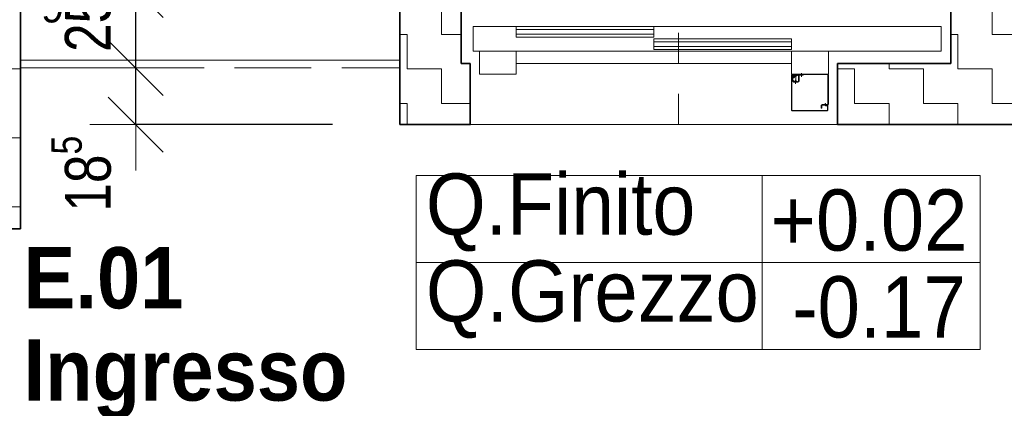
# Model space of a CAD drawing. Header units: metres. Extents: x -7.1 to 26.5, y -14.7 to 18.1.
# Tile 141 of 182: x 10.2 to 13.4, y 6.8 to 8. Entities that reach past the tile are written whole.
import ezdxf

# ---------------------------------------------------------------- set-up
doc = ezdxf.new("R2010")
doc.units = ezdxf.units.M
doc.header["$PDMODE"] = 65
for name, pattern in [('AUSGEZOGEN', [0]), ('STRICHLINIE_S4', [0.0055, 0.0035, -0.001, 0, -0.001]), ('VERDECKT2_S2', [0.33, 0.25, -0.08])]:
    doc.linetypes.add(name, pattern=pattern)
for name, color, linetype in [('XR$1$010 Aussenwände', 7, 'AUSGEZOGEN'), ('XR$1$010 Türen', 7, 'AUSGEZOGEN'), ('XR$1$055 Treppen', 7, 'AUSGEZOGEN'), ('XR$1$056 Lift', 7, 'AUSGEZOGEN'), ('XR$1$060 Möbel Einbau', 7, 'AUSGEZOGEN'), ('XR$2$080 Raumdefinitionen Text_1', 7, 'AUSGEZOGEN'), ('XR$2$105 Bemassungen 100', 7, 'AUSGEZOGEN'), ('XR$3$010 Aussenwände Bauteilschraffuren', 7, 'AUSGEZOGEN')]:
    doc.layers.add(name, color=color, linetype=linetype)
doc.layers.add('XR$2$STANDARD_1', color=7, linetype='AUSGEZOGEN', lineweight=25)
doc.styles.add('ARIAL', font='arial.ttf')
doc.dimstyles.new('DIMSTYLE_10', dxfattribs={"dimtxt": 0.15, "dimasz": 0.3, "dimexe": 0, "dimexo": 0, "dimgap": 0.075, "dimtad": 2, "dimdec": 1, "dimlfac": 100, "dimrnd": 0.5, "dimzin": 4, "dimdsep": 46, "dimtxsty": 'ARIAL', "dimblk1": 'ALL_ML_STRICH', "dimblk2": 'ALL_ML_STRICH', "dimsah": 1, "dimcen": 0, "dimclrd": 7, "dimclre": 7, "dimclrt": 7, "dimadec": 0, "dimazin": 0, "dimtfac": 1, "dimtdec": 0, "dimtix": 1, "dimtmove": 2, "dimatfit": 3, "dimfxl": 0, "dimtvp": 1.2, "dimtzin": 0, "dimlwd": 0, "dimlwe": 18, "dimarcsym": 0})
doc.dimstyles.new('DIMSTYLE_11', dxfattribs={"dimtxt": 0.15, "dimasz": 0.3, "dimexe": 0, "dimexo": 0, "dimgap": 0.075, "dimtad": 2, "dimdec": 1, "dimlfac": 100, "dimrnd": 0.5, "dimzin": 4, "dimdsep": 46, "dimtxsty": 'ARIAL', "dimblk1": 'ALL_ML_STRICH', "dimblk2": 'ALL_ML_STRICH', "dimsah": 1, "dimcen": 0, "dimclrd": 7, "dimclre": 7, "dimclrt": 7, "dimadec": 0, "dimazin": 0, "dimtfac": 1, "dimtdec": 0, "dimtix": 1, "dimtmove": 2, "dimatfit": 3, "dimfxl": 0, "dimtvp": 1.2, "dimtzin": 0, "dimlwd": 0, "dimlwe": 18, "dimarcsym": 0})
pattern_1 = [(0, (0.225, 0.225), (0.1125, 0.1125), [0.1125, -0.1125]), (90, (0.225, 0.225), (-0.1125, 0.1125), [0.1125, -0.1125])]

# ---------------------------------------------------------------- blocks, each defined once
blk = doc.blocks.new('COMPLEXOBJECT_1')
at = {"layer": 'XR$1$010 Aussenwände', "color": 7, "linetype": 'AUSGEZOGEN', "lineweight": 35, "transparency": 33554687}
for start, end in [(90, 270), (270, 90)]:
    blk.add_arc((11.6818, 7.6935), 0.00005, start, end, dxfattribs=at)
blk = doc.blocks.new('COMPLEXOBJECT_2')
at = {"layer": 'XR$1$010 Aussenwände', "color": 7, "linetype": 'AUSGEZOGEN', "lineweight": 35, "transparency": 33554687}
for start, end in [(90, 270), (270, 90)]:
    blk.add_arc((12.8818, 7.6935), 0.00005, start, end, dxfattribs=at)
blk = doc.blocks.new('COMPLEXOBJECT_44')
at = {"layer": 'XR$1$010 Türen', "color": 7, "linetype": 'AUSGEZOGEN', "lineweight": 13, "transparency": 33554687}
for start, end in [(90, 270), (270, 90)]:
    blk.add_arc((12.8818, 7.6935), 0.00005, start, end, dxfattribs=at)
blk = doc.blocks.new('COMPLEXOBJECT_45')
at = {"layer": 'XR$1$010 Türen', "color": 7, "linetype": 'AUSGEZOGEN', "lineweight": 13, "transparency": 33554687}
for start, end in [(90, 270), (270, 90)]:
    blk.add_arc((11.6818, 7.6935), 0.00005, start, end, dxfattribs=at)
blk = doc.blocks.new('ALL_ML_STRICH')
at = {"color": 0, "linetype": 'ByBlock', "lineweight": -2}
for p, q in [((0, -0.5), (0, 0.5)), ((-0.3, -0.3), (0.3, 0.3)), ((-1, 0), (0.5, 0))]:
    blk.add_line(p, q, dxfattribs=at)
blk = doc.blocks.new('*D225')
at = {"layer": 'DEFPOINTS', "color": 7, "linetype": 'AUSGEZOGEN', "lineweight": 18, "transparency": 16777216}
for p in [(10.586, 7.8785), (10.5889, 7.6935), (11.4518, 7.6935)]:
    blk.add_point(p, dxfattribs=at)
at = {"layer": 'XR$2$105 Bemassungen 100', "color": 7, "linetype": 'AUSGEZOGEN', "lineweight": -2, "transparency": 16777216}
for p, q in [((10.5889, 7.8785), (10.5889, 7.8785)), ((10.5889, 7.6935), (10.5889, 7.8785)), ((11.2319, 7.6935), (10.5889, 7.6935))]:
    blk.add_line(p, q, dxfattribs=at)
at = {"layer": 'XR$2$105 Bemassungen 100', "color": 7, "linetype": 'AUSGEZOGEN', "lineweight": 18, "transparency": 16777216, "xscale": 0.3, "yscale": 0.3, "zscale": 0.3}
for p, rotation in [((10.5889, 7.8785), 90), ((10.5889, 7.6935), 270)]:
    blk.add_blockref('ALL_ML_STRICH', p, dxfattribs=dict(at, rotation=rotation))
at = {"layer": 'XR$2$105 Bemassungen 100', "color": 7, "linetype": 'AUSGEZOGEN', "lineweight": 18, "transparency": 16777216, "insert": (10.4113, 7.5331), "char_height": 0.15, "width": 0.48, "attachment_point": 5, "rotation": 90, "style": 'ARIAL'}
blk.add_mtext('\\W0.80;\\A1;{\\A1;{18\\H0.099000;\\S5^ ;}}', dxfattribs=at)
blk = doc.blocks.new('*D226')
at = {"layer": 'DEFPOINTS', "color": 7, "linetype": 'AUSGEZOGEN', "lineweight": 18, "transparency": 16777216}
for p in [(10.586, 8.1335), (10.586, 7.8785), (10.5889, 7.8785)]:
    blk.add_point(p, dxfattribs=at)
at = {"layer": 'XR$2$105 Bemassungen 100', "color": 7, "linetype": 'AUSGEZOGEN', "lineweight": -2, "transparency": 16777216}
for p, q in [((10.5889, 8.1335), (10.5889, 8.1335)), ((10.5889, 7.8785), (10.5889, 8.1335)), ((10.5889, 7.8785), (10.5889, 7.8785))]:
    blk.add_line(p, q, dxfattribs=at)
at = {"layer": 'XR$2$105 Bemassungen 100', "color": 7, "linetype": 'AUSGEZOGEN', "lineweight": 18, "transparency": 16777216, "xscale": 0.3, "yscale": 0.3, "zscale": 0.3}
for p, rotation in [((10.5889, 8.1335), 90), ((10.5889, 7.8785), 270)]:
    blk.add_blockref('ALL_ML_STRICH', p, dxfattribs=dict(at, rotation=rotation))
at = {"layer": 'XR$2$105 Bemassungen 100', "color": 7, "linetype": 'AUSGEZOGEN', "lineweight": 18, "transparency": 16777216, "insert": (10.4113, 8.0548), "char_height": 0.15, "width": 0.48, "attachment_point": 5, "rotation": 90, "style": 'ARIAL'}
blk.add_mtext('\\W0.80;\\A1;{\\A1;{25\\H0.099000;\\S5^ ;}}', dxfattribs=at)
blk = doc.blocks.new('*D227')
at = {"layer": 'DEFPOINTS', "color": 7, "linetype": 'AUSGEZOGEN', "lineweight": 18, "transparency": 16777216}
for p in [(10.586, 8.4135), (10.586, 8.1335), (10.5889, 8.1335)]:
    blk.add_point(p, dxfattribs=at)
at = {"layer": 'XR$2$105 Bemassungen 100', "color": 7, "linetype": 'AUSGEZOGEN', "lineweight": -2, "transparency": 16777216}
for p, q in [((10.5889, 8.4135), (10.5889, 8.4135)), ((10.5889, 8.1335), (10.5889, 8.4135)), ((10.5889, 8.1335), (10.5889, 8.1335))]:
    blk.add_line(p, q, dxfattribs=at)
at = {"layer": 'XR$2$105 Bemassungen 100', "color": 7, "linetype": 'AUSGEZOGEN', "lineweight": 18, "transparency": 16777216, "xscale": 0.3, "yscale": 0.3, "zscale": 0.3}
for p, rotation in [((10.5889, 8.4135), 90), ((10.5889, 8.1335), 270)]:
    blk.add_blockref('ALL_ML_STRICH', p, dxfattribs=dict(at, rotation=rotation))
at = {"layer": 'XR$2$105 Bemassungen 100', "color": 7, "linetype": 'AUSGEZOGEN', "lineweight": 18, "transparency": 16777216, "insert": (10.4113, 8.268), "char_height": 0.15, "width": 0.48, "attachment_point": 5, "rotation": 90, "style": 'ARIAL'}
blk.add_mtext('\\W0.80;\\A1;{\\A1;{28\\H0.099000;\\S^ ;}}', dxfattribs=at)

msp = doc.modelspace()

# ---------------------------------------------------------------- hatches: boundary and pattern name
at = {"layer": 'XR$3$010 Aussenwände Bauteilschraffuren', "linetype": 'AUSGEZOGEN', "lineweight": 13, "transparency": 33554687}
h = msp.add_hatch(dxfattribs=at)
h.set_pattern_fill('MUSTER', scale=0.1125, style=0, pattern_type=2)
h.set_pattern_definition(pattern_1)
h.paths.add_polyline_path([(10.0118, 11.8885), (10.0118, 10.7335), (10.0118, 10.7335), (10.0118, 7.3535), (10.2118, 7.3535), (10.2118, 10.7335), (10.2118, 10.7335), (10.2118, 11.6885), (11.8418, 11.6885), (11.8418, 11.8885), (10.2118, 11.8885), (10.2118, 11.8885)], flags=0)
h = msp.add_hatch(dxfattribs=at)
h.set_pattern_fill('MUSTER', scale=0.1125, style=0, pattern_type=2)
h.set_pattern_definition(pattern_1)
h.paths.add_polyline_path([(11.6518, 9.8235), (11.6818, 9.8235), (11.6818, 10.0235), (11.4518, 10.0235), (11.4518, 7.6935), (11.6818, 7.6935), (11.6818, 7.8935), (11.6518, 7.8935)], flags=0)
h = msp.add_hatch(dxfattribs=at)
h.set_pattern_fill('MUSTER', scale=0.1125, style=0, pattern_type=2)
h.set_pattern_definition(pattern_1)
h.paths.add_polyline_path([(13.4518, 10.0235), (12.8818, 10.0235), (12.8818, 9.8235), (13.2518, 9.8235), (13.2518, 7.8935), (12.8818, 7.8935), (12.8818, 7.6935), (13.4518, 7.6935)], flags=0)

# ---------------------------------------------------------------- linework, layer by layer
at = {"layer": 'XR$1$010 Aussenwände', "color": 7, "linetype": 'AUSGEZOGEN', "lineweight": 35, "transparency": 33554687}
for p, q in [((10.2118, 7.3535), (10.2118, 10.7335)), ((11.4518, 9.8235), (11.4518, 7.8935)), ((11.6518, 7.8935), (11.6518, 9.8235)), ((13.2518, 9.8235), (13.2518, 7.8935)), ((11.4518, 7.6935), (11.4518, 7.8935)), ((11.6818, 7.8935), (11.6518, 7.8935)), ((11.6818, 7.6935), (11.6818, 7.8935)), ((12.8818, 7.6935), (12.8818, 7.8935)), ((13.2518, 7.8935), (12.8818, 7.8935)), ((11.4518, 7.6935), (11.6818, 7.6935)), ((12.8818, 7.6935), (13.4518, 7.6935)), ((10.2118, 7.3535), (10.0118, 7.3535))]:
    msp.add_line(p, q, dxfattribs=at)
at = {"layer": 'XR$1$010 Aussenwände', "color": 7, "linetype": 'VERDECKT2_S2', "lineweight": 18, "transparency": 33554687}
msp.add_line((10.2118, 7.8785), (11.4518, 7.8785), dxfattribs=at)
at = {"layer": 'XR$1$010 Türen', "color": 7, "linetype": 'AUSGEZOGEN', "lineweight": 13, "transparency": 33554687}
for p, q in [((11.6818, 7.6935), (11.6818, 7.8935)), ((12.8818, 7.6935), (12.8818, 7.8935)), ((10.2118, 7.3535), (10.0118, 7.3535))]:
    msp.add_line(p, q, dxfattribs=at)
at = {"layer": 'XR$1$055 Treppen', "color": 7, "linetype": 'AUSGEZOGEN', "lineweight": 18, "transparency": 33554687}
msp.add_line((10.2118, 7.9035), (11.4518, 7.9035), dxfattribs=at)
at = {"layer": 'XR$1$056 Lift', "color": 7, "linetype": 'STRICHLINIE_S4', "lineweight": 18, "transparency": 33554687}
msp.add_line((12.3618, 7.6935), (12.3618, 10.0235), dxfattribs=at)
at = {"layer": 'XR$1$056 Lift', "color": 8, "linetype": 'AUSGEZOGEN', "lineweight": 13, "transparency": 33554687}
for p, q in [((11.6918, 8.0135), (13.2203, 8.0135)), ((11.6918, 7.9335), (11.6918, 8.0135)), ((11.6918, 7.9335), (11.6918, 8.0135)), ((13.2203, 8.0135), (13.2203, 7.9335)), ((11.8318, 8.0035), (12.2818, 8.0035)), ((11.8318, 7.9885), (12.2818, 7.9885)), ((12.2818, 7.9635), (12.7318, 7.9635)), ((12.2818, 7.9485), (12.7318, 7.9485)), ((13.2203, 7.9335), (11.6918, 7.9335)), ((11.8318, 7.9335), (11.7118, 7.9335)), ((11.7118, 7.9335), (11.7118, 7.8585)), ((11.8318, 7.8585), (11.8318, 7.9335)), ((12.7318, 7.9335), (12.8518, 7.9335)), ((12.7318, 7.8585), (12.7318, 7.9335)), ((12.8518, 7.9335), (12.8518, 7.8585)), ((11.8318, 7.8935), (12.7318, 7.8935)), ((11.7118, 7.8585), (11.8318, 7.8585)), ((12.7438, 7.8509), (12.7309, 7.8509)), ((12.8518, 7.8585), (12.7318, 7.8585)), ((12.7318, 7.8545), (12.7318, 7.7405)), ((12.7318, 7.848), (12.7318, 7.85)), ((12.7328, 7.8545), (12.7328, 7.7405)), ((12.7328, 7.853), (12.7333, 7.853)), ((12.7515, 7.8565), (12.7338, 7.8565)), ((12.7358, 7.8555), (12.7338, 7.8555)), ((12.7358, 7.8565), (12.7358, 7.855)), ((12.7515, 7.855), (12.7358, 7.855)), ((12.7359, 7.853), (12.741, 7.853)), ((12.7374, 7.8573), (12.7374, 7.8445)), ((12.7508, 7.855), (12.7374, 7.855)), ((12.7374, 7.8535), (12.7508, 7.8535)), ((12.7414, 7.8532), (12.7396, 7.8522)), ((12.7415, 7.853), (12.7457, 7.853)), ((12.7443, 7.8585), (12.7443, 7.857)), ((12.8488, 7.8585), (12.7443, 7.8585)), ((12.8488, 7.857), (12.7443, 7.857)), ((12.7458, 7.853), (12.7458, 7.8355)), ((12.7468, 7.851), (12.7468, 7.8574)), ((12.7508, 7.8535), (12.7508, 7.855)), ((12.7532, 7.8576), (12.7525, 7.8569)), ((12.7543, 7.8566), (12.7536, 7.8559)), ((12.7543, 7.8355), (12.7543, 7.853)), ((12.7563, 7.8355), (12.7563, 7.853)), ((12.7698, 7.855), (12.7583, 7.855)), ((12.7698, 7.855), (12.7583, 7.855)), ((12.7697, 7.855), (12.7583, 7.855)), ((12.7638, 7.8494), (12.7638, 7.8617)), ((12.7698, 7.857), (12.7698, 7.855)), ((12.8503, 7.7605), (12.8503, 7.8555)), ((12.8518, 7.7605), (12.8518, 7.8555)), ((12.7318, 7.7409), (12.7318, 7.848)), ((12.7328, 7.8405), (12.7328, 7.8399)), ((12.7339, 7.8377), (12.7369, 7.8347)), ((12.7348, 7.8405), (12.7348, 7.8471)), ((12.7383, 7.8361), (12.7354, 7.8391)), ((12.7378, 7.8315), (12.7378, 7.8335)), ((12.7378, 7.8335), (12.7523, 7.8335)), ((12.7378, 7.8315), (12.7523, 7.8315)), ((12.7487, 7.8355), (12.7398, 7.8355)), ((12.7448, 7.8264), (12.7448, 7.8399)), ((12.7487, 7.8335), (12.7487, 7.8355)), ((12.8288, 7.747), (12.8288, 7.756)), ((12.8288, 7.747), (12.8288, 7.756)), ((12.8303, 7.747), (12.8303, 7.756)), ((12.8318, 7.759), (12.8322, 7.759)), ((12.8318, 7.7575), (12.8488, 7.7575)), ((12.8322, 7.759), (12.8488, 7.759)), ((12.8328, 7.7575), (12.8328, 7.7565)), ((12.8328, 7.7565), (12.8418, 7.7565)), ((12.8418, 7.759), (12.8418, 7.7625)), ((12.8428, 7.7625), (12.8418, 7.7625)), ((12.8418, 7.7565), (12.8418, 7.7575)), ((12.8428, 7.759), (12.8428, 7.7625)), ((12.8428, 7.7565), (12.8428, 7.7575)), ((12.8428, 7.7565), (12.8478, 7.7565)), ((12.8478, 7.7555), (12.8438, 7.7555)), ((12.8478, 7.7545), (12.8438, 7.7545)), ((12.8488, 7.7555), (12.8488, 7.7552)), ((12.8488, 7.7405), (12.8488, 7.7535)), ((12.8498, 7.7405), (12.8498, 7.7555)), ((12.7318, 7.7405), (12.7318, 7.7409)), ((12.7338, 7.7395), (12.8478, 7.7395)), ((12.7338, 7.7385), (12.8478, 7.7385)), ((12.7343, 7.7385), (12.7338, 7.7385)), ((12.7343, 7.7385), (12.7343, 7.7385)), ((12.8303, 7.747), (12.8288, 7.747)), ((12.8498, 7.7405), (12.8498, 7.7405))]:
    msp.add_line(p, q, dxfattribs=at)
for points in [[(12.2818, 7.9785), (12.2818, 8.0135), (11.8318, 8.0135), (11.8318, 7.9785), (12.2818, 7.9785)], [(12.7318, 7.9385), (12.7318, 7.9735), (12.2818, 7.9735), (12.2818, 7.9385), (12.7318, 7.9385)]]:
    msp.add_lwpolyline(points, close=True, dxfattribs=at)
for centre, radius, start, end in [((12.7338, 7.8545), 0.002, 90, 180), ((12.7338, 7.8545), 0.001, 90, 180), ((12.7374, 7.8509), 0.0046, 110.3697, 30), ((12.7374, 7.8509), 0.0026, 90, 30), ((12.7515, 7.858), 0.0015, 270, 315), ((12.7515, 7.858), 0.003, 270, 315), ((12.7553, 7.8555), 0.003, 90, 135), ((12.7583, 7.853), 0.004, 90, 180), ((12.7553, 7.8555), 0.0015, 90, 135), ((12.7583, 7.853), 0.002, 90, 180), ((12.8488, 7.8555), 0.003, 0, 90), ((12.8488, 7.8555), 0.0015, 0, 90), ((12.7368, 7.8405), 0.004, 180, 225), ((12.7368, 7.8405), 0.002, 180, 225), ((12.7398, 7.8375), 0.004, 225, 270), ((12.7398, 7.8375), 0.002, 225, 270), ((12.7523, 7.8355), 0.004, 270, 0), ((12.7523, 7.8355), 0.002, 270, 0), ((12.8318, 7.756), 0.003, 90, 180), ((12.8318, 7.756), 0.003, 147.8705, 180), ((12.8318, 7.756), 0.0015, 90, 180), ((12.8438, 7.7565), 0.002, 180, 270), ((12.8438, 7.7565), 0.001, 180, 270), ((12.8478, 7.7555), 0.002, 0, 90), ((12.8478, 7.7555), 0.001, 0, 90), ((12.8478, 7.7535), 0.002, 0, 90), ((12.8478, 7.7535), 0.001, 0, 90), ((12.8488, 7.7605), 0.003, 270, 0), ((12.8488, 7.7605), 0.0015, 270, 0), ((12.7338, 7.7405), 0.002, 180, 270), ((12.7338, 7.7405), 0.002, 180, 270), ((12.7338, 7.7405), 0.001, 180, 270), ((12.8478, 7.7405), 0.002, 270, 0), ((12.8478, 7.7405), 0.001, 270, 0), ((12.8478, 7.7405), 0.002, 270, 0)]:
    msp.add_arc(centre, radius, start, end, dxfattribs=at)
at = {"layer": 'XR$1$060 Möbel Einbau', "color": 8, "linetype": 'AUSGEZOGEN', "lineweight": 13, "transparency": 33554687}
msp.add_line((11.6818, 7.6935), (12.8818, 7.6935), dxfattribs=at)
at = {"layer": 'XR$2$STANDARD_1', "color": 7, "linetype": 'AUSGEZOGEN', "lineweight": 13, "transparency": 33554687}
for p, q in [((11.505, 6.9592), (11.505, 7.5267)), ((11.505, 7.5267), (13.3476, 7.5267)), ((12.6358, 6.9592), (12.6358, 7.5267)), ((13.3476, 7.5267), (13.3476, 6.9592)), ((11.505, 7.2429), (13.3476, 7.2429)), ((13.3476, 6.9592), (11.505, 6.9592))]:
    msp.add_line(p, q, dxfattribs=at)

# ---------------------------------------------------------------- block references
at = {"layer": 'XR$1$010 Aussenwände', "color": 7, "linetype": 'AUSGEZOGEN', "lineweight": 35, "transparency": 33554687}
for name in ['COMPLEXOBJECT_1', 'COMPLEXOBJECT_2']:
    msp.add_blockref(name, (0, 0), dxfattribs=at)
at = {"layer": 'XR$1$010 Türen', "color": 7, "linetype": 'AUSGEZOGEN', "lineweight": 13, "transparency": 33554687}
for name in ['COMPLEXOBJECT_45', 'COMPLEXOBJECT_44']:
    msp.add_blockref(name, (0, 0), dxfattribs=at)

# ---------------------------------------------------------------- texts
at = {"layer": 'XR$1$055 Treppen', "color": 254, "linetype": 'AUSGEZOGEN', "transparency": 33554687, "insert": (10.3548, 8.1285), "char_height": 0.1, "width": 0.12657, "attachment_point": 7, "rotation": 180, "style": 'ARIAL'}
msp.add_mtext('\\W0.98;6', dxfattribs=at)
at = {"layer": 'XR$2$080 Raumdefinitionen Text_1', "color": 7, "linetype": 'AUSGEZOGEN', "transparency": 33554687, "char_height": 0.2, "attachment_point": 7, "style": 'ARIAL'}
for s, insert, width in [('{\\W0.9;Q.Finito}', (11.5368, 7.2789), 0.570666), ('\\W0.91;+0.02', (12.663, 7.2789), 0.736466), ('{\\W0.91;Q.Grezzo}', (11.5368, 6.9952), 0.557282), ('\\W0.89;-0.17', (12.7338, 6.9952), 0.6707)]:
    msp.add_mtext(s, dxfattribs=dict(at, insert=insert, width=width))
at = {"layer": 'XR$2$080 Raumdefinitionen Text_1', "color": 7, "linetype": 'AUSGEZOGEN', "transparency": 33554687, "insert": (10.2222, 7.2931), "char_height": 0.2, "width": 1.661899, "attachment_point": 1, "line_spacing_factor": 0.903614, "style": 'ARIAL'}
msp.add_mtext('\\A1;{\\fArial|b1|i0|c162|p34;\\W0.90909;E.01}\\P{\\fArial|b1|i0|c162|p34;\\W0.90909;Ingresso\\P\\fArial|b0|i0|c162|p34;SUP: 6.68 m\\H0.6x;\\S2^ ;}', dxfattribs=at)

# ---------------------------------------------------------------- dimensions: what is measured, and where the dimension line sits
at = {"layer": 'XR$2$105 Bemassungen 100', "color": 7, "linetype": 'AUSGEZOGEN', "lineweight": 18, "transparency": 33554687}
for base, p1, p2, dimstyle, picture, middle in [((10.5889, 8.4135), (10.5889, 8.1335), (10.5889, 8.4135), 'DIMSTYLE_11', '*D227', (10.4113, 8.268)), ((10.5889, 8.1335), (10.5889, 7.8785), (10.5889, 8.1335), 'DIMSTYLE_11', '*D226', (10.4113, 8.0548)), ((10.5889, 7.8785), (11.2319, 7.6935), (10.5889, 7.8785), 'DIMSTYLE_10', '*D225', (10.4113, 7.5331))]:
    dim = msp.add_linear_dim(base=base, p1=p1, p2=p2, angle=90, dimstyle=dimstyle, override={"dimpost": '<>', "dimclrd": 7, "dimclre": 7, "dimclrt": 7, "dimlwd": 0, "dimlwe": 18}, dxfattribs=at)
    dim.commit()
    dim.dimension.update_dxf_attribs({"geometry": picture, "text_midpoint": middle, "dimtype": 160})

doc.saveas('drawing.dxf')
